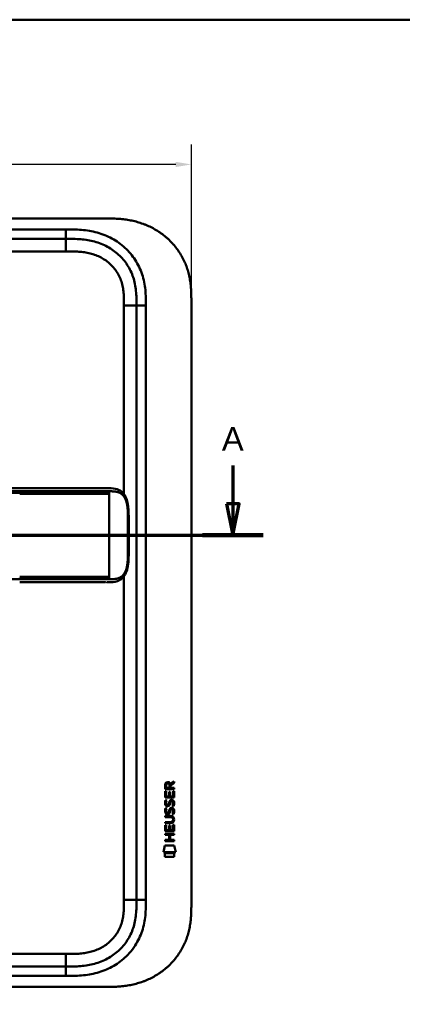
# Model space of a CAD drawing. Header units: millimetres. Extents: x 20 to 833, y 20 to 574.
# Tile 4 of 12: x 255 to 377, y 260 to 574. Entities that reach past the tile are written whole.
import ezdxf

# ---------------------------------------------------------------- set-up
doc = ezdxf.new("R2010")
doc.units = ezdxf.units.MM
doc.header["$LTSCALE"] = 2
for name, color, linetype, lineweight in [('Bemaßungen(DIN)', 7, 'Continuous', 25), ('Schnittansichtslinien(DIN)', 7, 'Continuous', 70), ('Sichtbare Kanten(DIN)', 7, 'Continuous', 50), ('Sichtbare tangentiale Kanten(DIN)', 7, 'Continuous', 50), ('Skizziergeometrie(DIN)', 7, 'Continuous', 50)]:
    doc.layers.add(name, color=color, linetype=linetype, lineweight=lineweight)
doc.styles.add('Aktuell-DINGroßer Text', font='arial.ttf')
doc.styles.add('STANDARD-DIN~0', font='arial.ttf')
doc.dimstyles.new('CAD-LAN', dxfattribs={"dimscale": 2, "dimtxt": 3.5, "dimasz": 2.5, "dimexe": 3.175, "dimexo": 0, "dimgap": 0.8, "dimtad": 1, "dimrnd": 1e-08, "dimtxsty": 'STANDARD-DIN~0', "dimcen": 0.09, "dimdle": 10, "dimclrd": 250, "dimclre": 250, "dimclrt": 250, "dimadec": 0, "dimazin": 2, "dimtfac": 1, "dimtmove": 0, "dimatfit": 3, "dimfxl": 1, "dimtolj": 1, "dimtzin": 0, "dimlwd": 25, "dimlwe": 25, "dimarcsym": 0})

# ---------------------------------------------------------------- blocks, each defined once
blk = doc.blocks.new('Ränder Standardrahmen')
at = {"layer": 'Skizziergeometrie(DIN)', "flags": 128}
blk.add_lwpolyline([(10, 10), (10, 287), (410, 287), (410, 10), (10, 10)], dxfattribs=at)
blk = doc.blocks.new('2DTransSchnitt0')
at = {"layer": 'Schnittansichtslinien(DIN)', "linetype": 'Continuous'}
for p, q in [((39.29, 215.93), (39.29, 209.82)), ((161.56, 215.93), (161.56, 209.82)), ((38.29, 209.82), (39.29, 204.82)), ((40.29, 209.82), (38.29, 209.82)), ((39.29, 209.82), (39.29, 204.82)), ((39.29, 204.82), (40.29, 209.82)), ((160.56, 209.82), (161.56, 204.82)), ((162.56, 209.82), (160.56, 209.82)), ((161.56, 209.82), (161.56, 204.82)), ((161.56, 204.82), (162.56, 209.82)), ((34.45, 204.82), (166.4, 204.82))]:
    blk.add_line(p, q, dxfattribs=at)
at = {"layer": 'Schnittansichtslinien(DIN)', "linetype": 'Continuous', "lineweight": 140}
for p, q in [((34.45, 204.82), (44.14, 204.82)), ((156.72, 204.82), (166.4, 204.82))]:
    blk.add_line(p, q, dxfattribs=at)
at = {"layer": 'Schnittansichtslinien(DIN)', "linetype": 'Continuous', "flags": 128}
for points in [[(38.29, 209.82), (39.29, 204.82), (40.29, 209.82), (38.29, 209.82)], [(160.56, 209.82), (161.56, 204.82), (162.56, 209.82), (160.56, 209.82)]]:
    blk.add_lwpolyline(points, dxfattribs=at)
at = {"layer": 'Schnittansichtslinien(DIN)'}
for points in [[(38.29, 209.82), (39.29, 204.82), (40.29, 209.82), (38.29, 209.82)], [(160.56, 209.82), (161.56, 204.82), (162.56, 209.82), (160.56, 209.82)]]:
    blk.add_solid(points, dxfattribs=at)
at = {"layer": 'Schnittansichtslinien(DIN)', "char_height": 3.73, "attachment_point": 7, "style": 'Aktuell-DINGroßer Text'}
for insert in [(37.54, 218.32), (159.81, 218.32)]:
    blk.add_mtext('A', dxfattribs=dict(at, insert=insert))
blk = doc.blocks.new('*D22')
at = {"layer": 'Bemaßungen(DIN)', "color": 250, "linetype": 'Continuous', "lineweight": 25, "true_color": 0x3f3f3f, "transparency": 16777216}
for p, q in [((95.88, 483.86), (95.88, 534.21)), ((309.88, 483.86), (309.88, 534.21)), ((304.88, 527.86), (100.88, 527.86))]:
    blk.add_line(p, q, dxfattribs=at)
at = {"layer": 'Bemaßungen(DIN)', "color": 250, "linetype": 'Continuous', "true_color": 0x3f3f3f, "transparency": 16777216}
for points in [[(100.88, 528.69), (100.88, 527.02), (95.88, 527.86)], [(304.88, 528.69), (304.88, 527.02), (309.88, 527.86)]]:
    blk.add_solid(points, dxfattribs=at)
at = {"layer": 'Defpoints', "color": 0, "linetype": 'Continuous', "transparency": 16777216}
for p in [(95.88, 527.86), (95.88, 483.86), (309.88, 483.86)]:
    blk.add_point(p, dxfattribs=at)
at = {"layer": 'Bemaßungen(DIN)', "color": 250, "linetype": 'Continuous', "lineweight": 25, "true_color": 0x3f3f3f, "transparency": 16777216, "insert": (195.1, 536.49), "char_height": 7, "attachment_point": 1, "style": 'STANDARD-DIN~0'}
blk.add_mtext('\\A1;214', dxfattribs=at)

msp = doc.modelspace()

# ---------------------------------------------------------------- linework, layer by layer
at = {"layer": 'Sichtbare Kanten(DIN)'}
for p, q in [((282.837, 510.641), (123.915, 510.641)), ((269.838, 504.141), (124.915, 504.141)), ((309.876, 483.857), (309.876, 292.425)), ((292.376, 293.425), (292.376, 482.857)), ((255.091, 424.638), (128.239, 424.638)), ((282.501, 394.638), (282.501, 394.638)), ((301.517, 328.728), (301.519, 330.041)), ((301.867, 329.997), (301.867, 329.109)), ((302.884, 329.108), (302.885, 329.996)), ((303.182, 330.357), (304.377, 331.147)), ((303.235, 329.958), (303.234, 329.108)), ((304.377, 330.713), (303.235, 329.958)), ((304.377, 331.147), (304.377, 330.713)), ((301.515, 325.997), (301.516, 328.002)), ((301.516, 328.002), (301.865, 328.001)), ((304.375, 328.725), (301.517, 328.728)), ((301.865, 328.001), (301.863, 326.374)), ((301.867, 329.109), (302.884, 329.108)), ((302.758, 326.373), (302.759, 327.82)), ((302.759, 327.82), (303.107, 327.82)), ((303.107, 327.82), (303.106, 326.373)), ((303.234, 329.108), (304.376, 329.107)), ((304.025, 326.372), (304.026, 328.019)), ((304.026, 328.019), (304.375, 328.019)), ((304.375, 328.019), (304.373, 325.995)), ((304.376, 329.107), (304.375, 328.725)), ((304.373, 325.995), (301.515, 325.997)), ((301.686, 325.224), (302.025, 325.123)), ((301.863, 326.374), (302.758, 326.373)), ((301.883, 323.892), (301.89, 323.875)), ((302.567, 323.794), (302.577, 323.811)), ((303.106, 326.373), (304.025, 326.372)), ((303.615, 324.92), (303.603, 324.92)), ((301.684, 322.677), (302.023, 322.577)), ((301.881, 321.345), (301.888, 321.328)), ((302.565, 321.248), (302.575, 321.265)), ((303.613, 322.374), (303.601, 322.374)), ((301.506, 315.26), (301.508, 317.264)), ((301.508, 318.212), (303.178, 318.211)), ((301.508, 317.835), (301.508, 318.212)), ((303.154, 317.834), (301.508, 317.835)), ((301.508, 317.264), (301.856, 317.264)), ((301.51, 320.147), (303.156, 320.146)), ((301.51, 319.77), (301.51, 320.147)), ((303.179, 319.769), (301.51, 319.77)), ((301.856, 317.264), (301.855, 315.637)), ((302.749, 315.636), (302.75, 317.083)), ((302.75, 317.083), (303.099, 317.082)), ((303.099, 317.082), (303.098, 315.636)), ((304.016, 315.635), (304.018, 317.282)), ((304.018, 317.282), (304.366, 317.282)), ((304.059, 318.983), (304.059, 318.993)), ((304.366, 317.282), (304.364, 315.257)), ((301.504, 314.089), (301.504, 314.466)), ((301.504, 314.466), (304.363, 314.464)), ((302.747, 314.088), (301.504, 314.089)), ((304.364, 315.257), (301.506, 315.26)), ((301.855, 315.637), (302.749, 315.636)), ((302.746, 312.531), (302.747, 314.088)), ((303.098, 315.636), (304.016, 315.635)), ((303.103, 314.088), (303.102, 312.53)), ((304.362, 314.087), (303.103, 314.088)), ((304.363, 314.464), (304.362, 314.087)), ((301.502, 312.155), (301.502, 312.532)), ((301.502, 312.532), (302.746, 312.531)), ((304.361, 312.152), (301.502, 312.155)), ((303.102, 312.53), (304.361, 312.529)), ((304.361, 312.529), (304.361, 312.152)), ((300.971, 308.577), (301.43, 310.71)), ((304.886, 308.574), (300.971, 308.577)), ((301.43, 310.71), (304.436, 310.708)), ((301.43, 307.15), (301.431, 308.292)), ((301.431, 308.292), (304.427, 308.289)), ((304.427, 308.289), (304.427, 307.147)), ((304.436, 310.708), (304.886, 308.574)), ((304.427, 307.147), (301.43, 307.15)), ((124.915, 272.141), (269.838, 272.141)), ((123.915, 265.641), (282.837, 265.641))]:
    msp.add_line(p, q, dxfattribs=at)
for centre, major_axis, ratio, start_param, end_param in [((303.046, 329.224), (0.976, -1.274), 0.5180415, 2.7627686, 3.7355131), ((301.653, 329.144), (1.242, 1.64), 0.5994938, 5.878165, 6.7089725), ((303.149, 327.003), (1.103, 3.296), 0.2312948, 2.8124619, 2.8734213), ((302.628, 324.686), (0.574, 1.004), 0.5438409, 2.7534304, 3.2137241), ((302.508, 323.819), (0.098, 0.139), 0.3641716, 4.4844927, 4.7925708), ((302.955, 323.234), (0.839, 1.642), 0.4591024, 5.9761877, 6.4975755), ((303.232, 324.703), (1.192, 3.54), 0.2215161, 2.8263053, 2.8854462), ((302.634, 322.148), (0.583, 1.012), 0.541605, 2.7569093, 3.2147406), ((302.506, 321.272), (0.098, 0.139), 0.3641716, 4.4844927, 4.7925708), ((302.954, 320.689), (0.838, 1.64), 0.4594521, 5.9760112, 6.497704), ((299.338, 322.516), (4.808, -4.323), 0.3742014, 5.888113, 6.6064523), ((299.334, 315.472), (4.814, 4.313), 0.3742661, 5.9599282, 6.6783921), ((280.626, 338.82), (23.266, -20.361), 0.1371339, 6.127502, 6.402435)]:
    msp.add_ellipse(centre, major_axis=major_axis, ratio=ratio, start_param=start_param, end_param=end_param, dxfattribs=at)
for points, degree, knots in [([(309.876, 483.857), (309.876, 484.411), (309.876, 485.528), (309.843, 486.942), (309.766, 488.368), (309.662, 489.517), (309.466, 490.956), (309.252, 492.108), (308.904, 493.542), (308.558, 494.68), (308.038, 496.085), (307.55, 497.191), (306.852, 498.541), (306.223, 499.592), (305.351, 500.862), (304.587, 501.839), (303.555, 503.003), (302.67, 503.887), (301.496, 504.923), (300.506, 505.695), (299.214, 506.585), (298.139, 507.233), (296.754, 507.962), (295.616, 508.478), (294.166, 509.038), (292.986, 509.42), (291.496, 509.815), (290.296, 510.067), (288.792, 510.309), (287.589, 510.447), (286.091, 510.562), (284.601, 510.625), (283.423, 510.639), (282.837, 510.641)], 3, [0.02325842, 0.02325842, 0.02325842, 0.02325842, 0.06395557, 0.10465272, 0.12500129, 0.16569844, 0.18604701, 0.22674416, 0.24709273, 0.28778988, 0.30813845, 0.3488356, 0.36918417, 0.40988132, 0.43022989, 0.47092704, 0.49127561, 0.53197276, 0.55232133, 0.59301848, 0.61336705, 0.6540642, 0.67441277, 0.71510992, 0.73545849, 0.77615564, 0.79650421, 0.83720136, 0.85754993, 0.89824708, 0.91859565, 0.9592928, 0.99998994, 0.99998994, 0.99998994, 0.99998994]), ([(292.376, 482.857), (292.376, 483.657), (292.375, 485.241), (292.244, 487.547), (291.914, 489.764), (291.167, 492.593), (289.608, 495.871), (286.778, 499.214), (283.194, 501.756), (279.759, 503.119), (276.842, 503.756), (274.577, 504.033), (272.239, 504.14), (270.643, 504.141), (269.838, 504.141)], 3, [0, 0, 0, 0, 0.2435013, 0.4870027, 0.730504, 0.9740054, 1.4610081, 1.9480107, 2.4350134, 2.9220161, 3.1655175, 3.4090188, 3.6525201, 3.8960223, 3.8960223, 3.8960223, 3.8960223]), ([(255.095, 424.638), (259.028, 424.638), (262.97, 424.638), (269.13, 424.638), (271.37, 424.638), (275.05, 424.638), (276.532, 424.638), (278.715, 424.638), (279.483, 424.638), (280.436, 424.638), (280.667, 424.638), (280.967, 424.638), (281.041, 424.638), (281.138, 424.638), (281.162, 424.638), (281.194, 424.638), (281.202, 424.638), (281.213, 424.638), (281.216, 424.638), (281.219, 424.638), (281.22, 424.638), (281.221, 424.638), (281.221, 424.638), (281.222, 424.638), (281.222, 424.638), (281.222, 424.638), (281.222, 424.638), (281.222, 424.638)], 3, [0, 0, 0, 0, 1.1803051, 1.1803051, 1.8522102, 1.8522102, 2.3111703, 2.3111703, 2.5747937, 2.5747937, 2.6623324, 2.6623324, 2.6914953, 2.6914953, 2.7012157, 2.7012157, 2.7044558, 2.7044558, 2.705536, 2.705536, 2.7058961, 2.7058961, 2.7060162, 2.7060162, 2.7060562, 2.7060562, 2.7060873, 2.7060873, 2.7060873, 2.7060873]), ([(282.866, 424.638), (282.866, 424.638), (282.744, 424.638), (282.501, 424.638), (282.181, 424.638), (281.854, 424.638), (281.517, 424.638), (281.304, 424.638), (281.222, 424.638)], 5, [25.64076517, 25.64076517, 25.64076517, 25.64076517, 25.64076517, 25.64076517, 25.64100059, 25.73520442, 25.82940824, 25.88784541, 25.88784541, 25.88784541, 25.88784541, 25.88784541, 25.88784541]), ([(282.883, 424.638), (282.884, 424.638), (282.884, 424.638), (282.884, 424.638), (282.884, 424.638), (282.884, 424.638), (282.884, 424.638), (282.885, 424.638), (282.885, 424.638), (282.886, 424.638), (282.886, 424.638), (282.887, 424.638), (282.888, 424.638), (282.89, 424.638), (282.891, 424.638), (282.897, 424.638), (282.901, 424.638), (282.917, 424.638), (282.929, 424.638), (282.976, 424.638), (283.01, 424.638), (283.147, 424.638), (283.25, 424.637), (283.661, 424.635), (283.969, 424.63), (285.185, 424.571), (286.077, 424.429), (287.271, 423.827), (287.66, 423.544), (288.439, 422.724), (288.811, 422.12), (289.322, 420.84), (289.496, 420.18), (289.738, 418.788), (289.806, 418.045), (289.893, 416.264), (289.885, 415.218), (289.885, 411.523), (289.885, 408.87), (289.885, 404.284), (289.95, 402.304), (289.607, 399.602), (289.434, 398.793), (288.942, 397.431), (288.629, 396.849), (287.92, 395.963), (287.529, 395.626), (286.618, 395.087), (286.08, 394.906), (284.775, 394.656), (283.98, 394.64), (283.131, 394.638), (283.083, 394.638), (283.01, 394.638), (282.986, 394.638), (282.949, 394.638), (282.936, 394.638), (282.918, 394.638), (282.911, 394.638), (282.902, 394.638), (282.898, 394.638), (282.893, 394.638), (282.892, 394.638), (282.889, 394.638), (282.888, 394.638), (282.886, 394.638), (282.886, 394.638), (282.885, 394.638), (282.885, 394.638), (282.884, 394.638), (282.884, 394.638), (282.884, 394.638), (282.884, 394.638), (282.884, 394.638), (282.883, 394.638), (282.883, 394.638)], 3, [0, 0, 0, 0, 0.0000252, 0.0000252, 0.0000657, 0.0000657, 0.0001082, 0.0001082, 0.0001738, 0.0001738, 0.0002867, 0.0002867, 0.0005136, 0.0005136, 0.0010499, 0.0010499, 0.0026039, 0.0026039, 0.0072616, 0.0072616, 0.0212292, 0.0212292, 0.0631285, 0.0631285, 0.1888417, 0.1888417, 0.5689951, 0.5689951, 0.7719774, 0.7719774, 1.0315425, 1.0315425, 1.2481307, 1.2481307, 1.4719729, 1.4719729, 1.7848025, 1.7848025, 2.5805266, 2.5805266, 3.160554, 3.160554, 3.4157877, 3.4157877, 3.6519695, 3.6519695, 3.8657989, 3.8657989, 4.1108827, 4.1108827, 4.4368692, 4.4368692, 4.4566519, 4.4566519, 4.4665438, 4.4665438, 4.471493, 4.471493, 4.4739733, 4.4739733, 4.4752207, 4.4752207, 4.4758524, 4.4758524, 4.4761765, 4.4761765, 4.4763467, 4.4763467, 4.476439, 4.476439, 4.4764904, 4.4764904, 4.4765188, 4.4765188, 4.4765488, 4.4765488, 4.4765488, 4.4765488]), ([(281.719, 394.638), (281.333, 394.638), (280.966, 394.638), (280.162, 394.638), (279.742, 394.638), (278.477, 394.638), (277.589, 394.638), (274.716, 394.638), (272.635, 394.638), (267.488, 394.638), (264.379, 394.638), (259.218, 394.638), (257.154, 394.638), (255.091, 394.638)], 3, [0, 0, 0, 0, 0.1534173, 0.1534173, 0.3047718, 0.3047718, 0.5966116, 0.5966116, 1.2249955, 1.2249955, 2.1545342, 2.1545342, 2.7736042, 2.7736042, 2.7736042, 2.7736042]), ([(282.501, 394.638), (282.501, 394.638), (282.501, 394.638), (282.501, 394.638), (282.501, 394.638), (282.5, 394.638), (282.5, 394.638), (282.5, 394.638), (282.499, 394.638), (282.498, 394.638), (282.496, 394.638), (282.491, 394.638), (282.486, 394.638), (282.468, 394.638), (282.454, 394.638), (282.396, 394.638), (282.352, 394.638), (282.172, 394.638), (282.032, 394.638), (281.835, 394.638), (281.783, 394.638), (281.725, 394.638), (281.724, 394.638), (281.721, 394.638), (281.72, 394.638), (281.719, 394.638), (281.719, 394.638), (281.719, 394.638), (281.719, 394.638), (281.719, 394.638), (281.719, 394.638), (281.719, 394.638)], 3, [0.00004605, 0.00004605, 0.00004605, 0.00004605, 0.00007374, 0.00007374, 0.00011546, 0.00011546, 0.00021806, 0.00021806, 0.00046152, 0.00046152, 0.00119141, 0.00119141, 0.00337949, 0.00337949, 0.00994164, 0.00994164, 0.02962738, 0.02962738, 0.08869945, 0.08869945, 0.11084283, 0.11084283, 0.1113618, 0.1113618, 0.11175126, 0.11175126, 0.11179812, 0.11179812, 0.11181175, 0.11181175, 0.11182181, 0.11182181, 0.11182181, 0.11182181]), ([(304.059, 318.993), (304.059, 319.04), (304.057, 319.087), (304.041, 319.222), (304.018, 319.31), (303.944, 319.46), (303.897, 319.522), (303.777, 319.627), (303.707, 319.668), (303.489, 319.751), (303.33, 319.768), (303.179, 319.769)], 3, [0, 0, 0, 0, 0.01400423, 0.01400423, 0.0408947, 0.0408947, 0.06439039, 0.06439039, 0.08887549, 0.08887549, 0.13413559, 0.13413559, 0.13413559, 0.13413559]), ([(269.838, 272.141), (270.643, 272.141), (272.239, 272.142), (274.577, 272.249), (276.842, 272.526), (279.759, 273.163), (283.194, 274.526), (286.778, 277.068), (289.608, 280.411), (291.167, 283.689), (291.914, 286.518), (292.244, 288.736), (292.375, 291.042), (292.376, 292.626), (292.376, 293.425)], 3, [59.6158828, 59.6158828, 59.6158828, 59.6158828, 59.8593849, 60.1028861, 60.3463874, 60.5898887, 61.0768912, 61.5638938, 62.0508963, 62.5378989, 62.7814001, 63.0249014, 63.2684027, 63.5119054, 63.5119054, 63.5119054, 63.5119054]), ([(282.837, 265.641), (283.423, 265.643), (284.601, 265.657), (286.091, 265.72), (287.589, 265.835), (288.792, 265.974), (290.296, 266.215), (291.496, 266.468), (292.986, 266.862), (294.166, 267.244), (295.616, 267.804), (296.754, 268.32), (298.139, 269.049), (299.214, 269.697), (300.506, 270.587), (301.496, 271.359), (302.67, 272.396), (303.555, 273.279), (304.587, 274.443), (305.351, 275.42), (306.223, 276.69), (306.852, 277.741), (307.55, 279.091), (308.038, 280.197), (308.558, 281.602), (308.904, 282.74), (309.252, 284.174), (309.466, 285.326), (309.662, 286.765), (309.766, 287.914), (309.843, 289.34), (309.876, 290.755), (309.876, 291.871), (309.876, 292.425)], 3, [0.00000689, 0.00000689, 0.00000689, 0.00000689, 0.0407043, 0.08140172, 0.10175042, 0.14244784, 0.16279654, 0.20349396, 0.22384266, 0.26454008, 0.28488878, 0.3255862, 0.3459349, 0.38663232, 0.40698102, 0.44767844, 0.46802714, 0.50872456, 0.52907326, 0.56977068, 0.59011938, 0.6308168, 0.6511655, 0.69186291, 0.71221162, 0.75290903, 0.77325774, 0.81395515, 0.83430386, 0.87500127, 0.89534998, 0.93604739, 0.97674481, 0.97674481, 0.97674481, 0.97674481])]:
    msp.add_open_spline(points, degree=degree, knots=knots, dxfattribs=at)
for points in [[(282.883, 424.638), (282.878, 424.638), (282.872, 424.638), (282.866, 424.638)], [(282.866, 394.638), (282.872, 394.638), (282.878, 394.638), (282.883, 394.638)], [(301.519, 330.041), (301.533, 330.483), (301.765, 330.945), (302.378, 330.944)], [(302.885, 329.996), (302.885, 330.269), (302.798, 330.595), (302.383, 330.595)], [(301.563, 323.745), (301.472, 323.986), (301.443, 324.219), (301.485, 324.547)], [(301.485, 324.547), (301.503, 324.687), (301.544, 324.893), (301.615, 325.067)], [(302.122, 323.284), (301.899, 323.317), (301.669, 323.463), (301.563, 323.745)], [(301.615, 325.067), (301.635, 325.116), (301.686, 325.223), (301.686, 325.224)], [(301.87, 324.659), (301.806, 324.406), (301.8, 324.182), (301.858, 323.966)], [(302.025, 325.123), (302.025, 325.123), (301.905, 324.797), (301.87, 324.659)], [(302.095, 323.662), (302.242, 323.602), (302.43, 323.638), (302.535, 323.752)], [(302.905, 323.636), (302.789, 323.426), (302.594, 323.268), (302.277, 323.272)], [(302.577, 323.811), (302.646, 323.921), (302.703, 324.084), (302.758, 324.329)], [(302.758, 324.329), (302.842, 324.697), (302.944, 324.908), (303.085, 325.076)], [(303.097, 324.179), (303.043, 323.939), (302.98, 323.774), (302.905, 323.636)], [(303.085, 325.076), (303.178, 325.186), (303.309, 325.259), (303.488, 325.283)], [(303.146, 324.378), (303.138, 324.348), (303.098, 324.181), (303.097, 324.179)], [(303.332, 324.803), (303.261, 324.714), (303.201, 324.576), (303.146, 324.378)], [(303.603, 324.92), (303.481, 324.921), (303.406, 324.888), (303.332, 324.803)], [(303.488, 325.283), (303.776, 325.321), (304.058, 325.221), (304.252, 324.904)], [(303.807, 323.338), (303.807, 323.338), (303.962, 323.592), (304.021, 323.876)], [(304.176, 323.251), (304.155, 323.256), (303.807, 323.338), (303.807, 323.338)], [(304.021, 323.876), (304.09, 324.21), (304.089, 324.486), (303.983, 324.683)], [(304.4, 323.969), (304.37, 323.638), (304.212, 323.309), (304.176, 323.251)], [(304.252, 324.904), (304.362, 324.724), (304.416, 324.505), (304.416, 324.235)], [(304.416, 324.235), (304.416, 324.15), (304.409, 324.064), (304.4, 323.969)], [(301.561, 321.199), (301.47, 321.439), (301.441, 321.673), (301.483, 322.001)], [(301.483, 322.001), (301.501, 322.14), (301.542, 322.347), (301.613, 322.52)], [(302.12, 320.738), (301.897, 320.771), (301.667, 320.916), (301.561, 321.199)], [(301.613, 322.52), (301.633, 322.57), (301.684, 322.677), (301.684, 322.677)], [(301.868, 322.112), (301.804, 321.86), (301.798, 321.635), (301.856, 321.419)], [(302.023, 322.577), (302.023, 322.577), (301.903, 322.25), (301.868, 322.112)], [(302.093, 321.115), (302.24, 321.055), (302.428, 321.091), (302.533, 321.206)], [(302.275, 320.725), (302.174, 320.726), (302.153, 320.733), (302.12, 320.738)], [(302.277, 323.272), (302.176, 323.273), (302.155, 323.28), (302.122, 323.284)], [(302.903, 321.09), (302.787, 320.88), (302.592, 320.721), (302.275, 320.725)], [(302.575, 321.265), (302.644, 321.374), (302.701, 321.538), (302.756, 321.783)], [(302.756, 321.783), (302.84, 322.151), (302.942, 322.362), (303.083, 322.529)], [(303.095, 321.632), (303.041, 321.392), (302.978, 321.228), (302.903, 321.09)], [(303.083, 322.529), (303.176, 322.64), (303.307, 322.712), (303.486, 322.736)], [(303.144, 321.831), (303.136, 321.801), (303.096, 321.635), (303.095, 321.632)], [(303.33, 322.256), (303.259, 322.167), (303.199, 322.029), (303.144, 321.831)], [(303.601, 322.374), (303.479, 322.374), (303.404, 322.341), (303.33, 322.256)], [(303.486, 322.736), (303.774, 322.774), (304.056, 322.674), (304.25, 322.358)], [(303.805, 320.791), (303.805, 320.791), (303.96, 321.045), (304.019, 321.33)], [(304.174, 320.704), (304.153, 320.709), (303.805, 320.791), (303.805, 320.791)], [(304.019, 321.33), (304.088, 321.663), (304.087, 321.939), (303.981, 322.136)], [(304.398, 321.423), (304.368, 321.092), (304.21, 320.762), (304.174, 320.704)], [(304.25, 322.358), (304.36, 322.177), (304.414, 321.958), (304.414, 321.688)], [(304.414, 321.688), (304.414, 321.603), (304.407, 321.518), (304.398, 321.423)]]:
    msp.add_open_spline(points, degree=3, dxfattribs=at)
at = {"layer": 'Sichtbare tangentiale Kanten(DIN)'}
for p, q in [((124.915, 507.141), (269.838, 507.141)), ((269.838, 504.141), (269.838, 507.141)), ((269.838, 500.141), (269.838, 504.141)), ((269.838, 500.141), (124.914, 500.141)), ((288.376, 422.736), (288.376, 482.857)), ((288.376, 482.857), (292.376, 482.857)), ((295.376, 482.857), (292.376, 482.857)), ((295.376, 482.857), (295.376, 293.425)), ((255.091, 423.191), (255.091, 423.648)), ((283.603, 423.648), (283.603, 423.188)), ((283.603, 422.888), (283.603, 423.188)), ((283.603, 396.388), (283.603, 422.888)), ((255.091, 395.628), (255.091, 396.085)), ((283.603, 396.088), (283.603, 396.388)), ((283.603, 396.088), (283.603, 395.628)), ((288.376, 293.425), (288.376, 396.54)), ((288.376, 293.425), (292.376, 293.425)), ((292.376, 293.425), (295.376, 293.425)), ((124.914, 276.141), (269.838, 276.141)), ((269.838, 276.141), (269.838, 272.141)), ((269.838, 272.141), (269.838, 269.141)), ((269.838, 269.141), (124.915, 269.141))]:
    msp.add_line(p, q, dxfattribs=at)
for points, degree, knots in [([(269.838, 507.141), (270.643, 507.141), (272.29, 507.14), (274.814, 507.026), (277.336, 506.719), (280.653, 505.997), (284.631, 504.423), (288.823, 501.451), (292.156, 497.519), (293.994, 493.65), (294.861, 490.361), (295.234, 487.837), (295.375, 485.304), (295.376, 483.657), (295.376, 482.857)], 3, [0, 0, 0, 0, 0.2435028, 0.4870041, 0.7305055, 0.9740068, 1.4610095, 1.9480122, 2.4350149, 2.9220176, 3.1655189, 3.4090202, 3.6525216, 3.8960229, 3.8960229, 3.8960229, 3.8960229]), ([(288.376, 482.857), (288.376, 483.092), (288.376, 483.327), (288.376, 483.563), (288.375, 483.706), (288.375, 483.85), (288.374, 483.994), (288.373, 484.066), (288.372, 484.138), (288.372, 484.209), (288.37, 484.353), (288.368, 484.497), (288.366, 484.641), (288.364, 484.717), (288.363, 484.793), (288.361, 484.869), (288.359, 484.945), (288.357, 485.022), (288.355, 485.098), (288.351, 485.25), (288.346, 485.402), (288.34, 485.56), (288.327, 485.869), (288.311, 486.163), (288.289, 486.467), (288.288, 486.475), (288.288, 486.482), (288.287, 486.49), (288.242, 487.107), (288.175, 487.696), (288.079, 488.285), (288.078, 488.294), (288.076, 488.303), (288.075, 488.311), (287.977, 488.905), (287.848, 489.492), (287.682, 490.07), (287.681, 490.074), (287.679, 490.079), (287.678, 490.083), (287.509, 490.671), (287.299, 491.254), (287.052, 491.813), (286.803, 492.378), (286.509, 492.932), (286.18, 493.457), (285.849, 493.985), (285.476, 494.493), (285.072, 494.967), (284.667, 495.443), (284.223, 495.894), (283.753, 496.308), (283.285, 496.721), (282.786, 497.102), (282.266, 497.447), (281.746, 497.791), (281.201, 498.102), (280.642, 498.375), (280.083, 498.647), (279.502, 498.886), (278.916, 499.087), (278.912, 499.088), (278.909, 499.089), (278.905, 499.09), (278.326, 499.289), (277.729, 499.455), (277.13, 499.589), (277.125, 499.59), (277.12, 499.591), (277.114, 499.592), (276.525, 499.724), (275.932, 499.825), (275.332, 499.902), (275.323, 499.903), (275.314, 499.905), (275.304, 499.906), (274.711, 499.982), (274.123, 500.033), (273.506, 500.069), (273.499, 500.07), (273.491, 500.07), (273.484, 500.071), (273.178, 500.088), (272.884, 500.101), (272.583, 500.111), (272.273, 500.121), (271.964, 500.128), (271.657, 500.132), (271.048, 500.141), (270.443, 500.141), (269.838, 500.141)], 3, [0, 0, 0, 0, 0.0706021, 0.0706021, 0.0706021, 0.1137345, 0.1137345, 0.1137345, 0.1353008, 0.1353008, 0.1353008, 0.1784332, 0.1784332, 0.1784332, 0.2012935, 0.2012935, 0.2012935, 0.2241537, 0.2241537, 0.2241537, 0.2698741, 0.2698741, 0.2698741, 0.3591194, 0.3591194, 0.3591194, 0.3613149, 0.3613149, 0.3613149, 0.5416681, 0.5416681, 0.5416681, 0.544386, 0.544386, 0.544386, 0.7261845, 0.7261845, 0.7261845, 0.7275109, 0.7275109, 0.7275109, 0.9125996, 0.9125996, 0.9125996, 1.0994646, 1.0994646, 1.0994646, 1.2874424, 1.2874424, 1.2874424, 1.4758528, 1.4758528, 1.4758528, 1.6636517, 1.6636517, 1.6636517, 1.8511233, 1.8511233, 1.8511233, 2.0385317, 2.0385317, 2.0385317, 2.0396163, 2.0396163, 2.0396163, 2.2247423, 2.2247423, 2.2247423, 2.2263922, 2.2263922, 2.2263922, 2.408543, 2.408543, 2.408543, 2.4113526, 2.4113526, 2.4113526, 2.5914161, 2.5914161, 2.5914161, 2.5935787, 2.5935787, 2.5935787, 2.6828378, 2.6828378, 2.6828378, 2.7746209, 2.7746209, 2.7746209, 2.9561272, 2.9561272, 2.9561272, 2.9561272]), ([(128.239, 423.648), (133.533, 423.648), (138.809, 423.648), (144.093, 423.648), (163.442, 423.648), (182.791, 423.648), (202.156, 423.648), (215.161, 423.648), (228.127, 423.648), (241.137, 423.648), (245.786, 423.648), (250.446, 423.648), (255.091, 423.648)], 3, [0, 0, 0, 0, 1.5856418, 1.5856418, 1.5856418, 7.3915416, 7.3915416, 7.3915416, 11.2904322, 11.2904322, 11.2904322, 12.683632, 12.683632, 12.683632, 12.683632]), ([(255.09, 423.191), (255.09, 423.191), (253.504, 423.191), (250.333, 423.191), (243.992, 423.19), (234.479, 423.191), (221.789, 423.19), (207.522, 423.191), (191.669, 423.19), (175.802, 423.191), (159.946, 423.19), (147.27, 423.191), (137.717, 423.19), (131.383, 423.191), (128.239, 423.19)], 5, [0, 0, 0, 0, 0, 0, 0.0001149, 0.7929364, 1.585758, 3.1714011, 4.7570442, 6.3426873, 7.9283304, 9.5139735, 11.0996166, 12.6881676, 12.6881676, 12.6881676, 12.6881676, 12.6881676, 12.6881676]), ([(255.091, 423.648), (255.096, 423.648), (255.101, 423.648), (255.106, 423.648), (255.734, 423.648), (256.362, 423.648), (256.989, 423.648), (257.616, 423.648), (258.243, 423.648), (258.87, 423.648), (259.496, 423.648), (260.122, 423.648), (260.748, 423.648), (261.374, 423.648), (261.999, 423.648), (262.625, 423.648), (263.25, 423.648), (263.876, 423.648), (264.502, 423.648), (265.128, 423.648), (265.754, 423.648), (266.381, 423.648), (267.008, 423.648), (267.635, 423.648), (268.263, 423.648), (268.891, 423.648), (269.521, 423.648), (270.15, 423.648), (270.779, 423.648), (271.409, 423.648), (272.036, 423.648), (272.663, 423.648), (273.288, 423.648), (273.908, 423.648), (274.527, 423.648), (275.141, 423.648), (275.748, 423.648), (276.355, 423.648), (276.954, 423.648), (277.541, 423.648), (278.129, 423.648), (278.704, 423.648), (279.259, 423.648), (279.815, 423.648), (280.35, 423.648), (280.859, 423.648), (281.367, 423.648), (281.85, 423.648), (282.305, 423.648), (282.532, 423.648), (282.753, 423.648), (282.969, 423.648), (283.185, 423.648), (283.395, 423.648), (283.603, 423.648)], 3, [0, 0, 0, 0, 0.0015017, 0.0015017, 0.0015017, 0.1899093, 0.1899093, 0.1899093, 0.378317, 0.378317, 0.378317, 0.5667246, 0.5667246, 0.5667246, 0.7551323, 0.7551323, 0.7551323, 0.9435399, 0.9435399, 0.9435399, 1.1319476, 1.1319476, 1.1319476, 1.3203553, 1.3203553, 1.3203553, 1.5087629, 1.5087629, 1.5087629, 1.6971706, 1.6971706, 1.6971706, 1.8855782, 1.8855782, 1.8855782, 2.0739859, 2.0739859, 2.0739859, 2.2623935, 2.2623935, 2.2623935, 2.4508012, 2.4508012, 2.4508012, 2.6392088, 2.6392088, 2.6392088, 2.8276165, 2.8276165, 2.8276165, 2.9218203, 2.9218203, 2.9218203, 3.0164288, 3.0164288, 3.0164288, 3.0164288]), ([(283.603, 423.188), (283.489, 423.188), (283.38, 423.188), (283.268, 423.188), (282.246, 423.188), (281.068, 423.188), (279.765, 423.188), (278.937, 423.188), (278.065, 423.188), (277.168, 423.188), (276.59, 423.188), (276.002, 423.188), (275.408, 423.189), (274.813, 423.189), (274.212, 423.189), (273.607, 423.189), (273.002, 423.189), (272.394, 423.189), (271.783, 423.189), (271.172, 423.189), (270.559, 423.189), (269.945, 423.19), (265.644, 423.19), (261.286, 423.191), (256.948, 423.191), (256.328, 423.191), (255.709, 423.191), (255.091, 423.191)], 3, [0, 0, 0, 0, 0.0498317, 0.0498317, 0.0498317, 0.5045898, 0.5045898, 0.5045898, 0.7934328, 0.7934328, 0.7934328, 0.979333, 0.979333, 0.979333, 1.1652333, 1.1652333, 1.1652333, 1.3511335, 1.3511335, 1.3511335, 1.5370338, 1.5370338, 1.5370338, 2.8383356, 2.8383356, 2.8383356, 3.024121, 3.024121, 3.024121, 3.024121]), ([(255.091, 422.894), (255.462, 422.894), (256.205, 422.894), (257.32, 422.894), (258.807, 422.894), (260.667, 422.894), (262.526, 422.894), (264.385, 422.893), (266.243, 422.893), (268.096, 422.892), (269.943, 422.891), (271.781, 422.891), (273.607, 422.89), (275.772, 422.889), (278.233, 422.888), (280.304, 422.888), (281.872, 422.888), (282.977, 422.888), (283.534, 422.888), (283.603, 422.888)], 5, [33.3326459, 33.3326459, 33.3326459, 33.3326459, 33.3326459, 33.3326459, 33.5183492, 33.7042495, 33.8901497, 34.07605, 34.2619502, 34.4478505, 34.6337508, 34.819651, 35.0055513, 35.1914515, 35.3773518, 35.5632521, 35.9350526, 36.3068531, 36.3566848, 36.3566848, 36.3566848, 36.3566848, 36.3566848, 36.3566848]), ([(283.603, 423.648), (283.675, 423.648), (283.818, 423.648), (284.102, 423.647), (284.521, 423.644), (285.066, 423.625), (285.659, 423.571), (286.29, 423.448), (286.885, 423.244), (287.438, 422.942), (287.941, 422.53), (288.388, 421.997), (288.851, 421.205), (289.261, 420.077), (289.504, 418.768), (289.612, 417.384), (289.639, 416.016), (289.638, 414.912), (289.638, 413.979), (289.638, 413.018), (289.638, 412.014), (289.638, 410.892), (289.638, 409.638), (289.638, 408.384), (289.638, 407.262), (289.638, 406.258), (289.638, 405.297), (289.638, 404.364), (289.639, 403.259), (289.612, 401.892), (289.504, 400.507), (289.261, 399.198), (288.85, 398.07), (288.388, 397.278), (287.941, 396.745), (287.438, 396.333), (286.885, 396.031), (286.289, 395.827), (285.658, 395.704), (285.065, 395.65), (284.52, 395.631), (284.101, 395.628), (283.817, 395.628), (283.674, 395.628), (283.603, 395.628)], 5, [0, 0, 0, 0, 0, 0, 0.0545062, 0.1094177, 0.2192406, 0.3290635, 0.4388864, 0.5487092, 0.6585321, 0.768355, 0.8781779, 0.9880008, 1.0978237, 1.3174695, 1.5371153, 1.6469382, 1.7567611, 1.8192574, 1.8817537, 2.0067464, 2.131739, 2.2567317, 2.3817243, 2.506717, 2.6317096, 2.6942059, 2.7567023, 2.8665381, 2.9763739, 3.1960455, 3.4157171, 3.5255529, 3.6353887, 3.7452245, 3.8550603, 3.9648961, 4.0747319, 4.1845678, 4.2944036, 4.4042394, 4.4591573, 4.5135093, 4.5135093, 4.5135093, 4.5135093, 4.5135093, 4.5135093]), ([(255.091, 395.628), (245.135, 395.628), (235.151, 395.628), (225.204, 395.628), (204.775, 395.628), (184.301, 395.628), (163.863, 395.628), (157.279, 395.628), (150.689, 395.628), (144.091, 395.628), (138.786, 395.628), (133.471, 395.627), (128.239, 395.628)], 3, [23.2299829, 23.2299829, 23.2299829, 23.2299829, 26.2168354, 26.2168354, 26.2168354, 32.3515912, 32.3515912, 32.3515912, 34.3279835, 34.3279835, 34.3279835, 35.9173864, 35.9173864, 35.9173864, 35.9173864]), ([(283.603, 396.388), (282.775, 396.388), (281.846, 396.388), (280.819, 396.388), (280.306, 396.388), (279.769, 396.387), (279.216, 396.387), (278.662, 396.387), (278.092, 396.387), (277.509, 396.387), (276.927, 396.387), (276.333, 396.387), (275.731, 396.386), (275.129, 396.386), (274.519, 396.386), (273.906, 396.386), (273.292, 396.385), (272.674, 396.385), (272.053, 396.385), (271.433, 396.385), (270.809, 396.384), (270.185, 396.384), (269.56, 396.384), (268.934, 396.384), (268.307, 396.383), (267.68, 396.383), (267.051, 396.383), (266.423, 396.383), (265.794, 396.383), (265.165, 396.382), (264.535, 396.382), (263.906, 396.382), (263.276, 396.382), (262.646, 396.382), (262.016, 396.382), (261.386, 396.382), (260.756, 396.382), (260.126, 396.382), (259.496, 396.382), (258.866, 396.382), (258.236, 396.382), (257.606, 396.382), (256.976, 396.382), (256.348, 396.382), (255.719, 396.382), (255.091, 396.382)], 3, [-0.0090822, -0.0090822, -0.0090822, -0.0090822, 0.368934, 0.368934, 0.368934, 0.5579421, 0.5579421, 0.5579421, 0.7469502, 0.7469502, 0.7469502, 0.9359583, 0.9359583, 0.9359583, 1.1249664, 1.1249664, 1.1249664, 1.3139745, 1.3139745, 1.3139745, 1.5029826, 1.5029826, 1.5029826, 1.6919907, 1.6919907, 1.6919907, 1.8809988, 1.8809988, 1.8809988, 2.0700069, 2.0700069, 2.0700069, 2.259015, 2.259015, 2.259015, 2.4480231, 2.4480231, 2.4480231, 2.6370312, 2.6370312, 2.6370312, 2.8260393, 2.8260393, 2.8260393, 3.0147053, 3.0147053, 3.0147053, 3.0147053]), ([(255.091, 396.085), (255.468, 396.085), (256.223, 396.085), (257.356, 396.085), (258.867, 396.085), (260.757, 396.085), (262.647, 396.085), (264.537, 396.085), (266.426, 396.085), (268.312, 396.086), (270.191, 396.086), (272.062, 396.086), (273.918, 396.087), (275.747, 396.087), (277.532, 396.087), (279.587, 396.087), (281.172, 396.088), (282.32, 396.088), (283.106, 396.088), (283.603, 396.088)], 5, [0, 0, 0, 0, 0, 0, 0.188639, 0.3776471, 0.5666552, 0.7556633, 0.9446714, 1.1336795, 1.3226876, 1.5116957, 1.7007038, 1.8897119, 2.07872, 2.2677281, 2.4567361, 2.6457442, 3.0237604, 3.0237604, 3.0237604, 3.0237604, 3.0237604, 3.0237604]), ([(283.603, 395.628), (283.395, 395.628), (283.184, 395.628), (282.968, 395.628), (282.752, 395.628), (282.531, 395.628), (282.304, 395.628), (281.849, 395.628), (281.366, 395.628), (280.857, 395.628), (280.348, 395.628), (279.813, 395.628), (279.258, 395.628), (278.703, 395.628), (278.128, 395.628), (277.54, 395.628), (276.953, 395.628), (276.353, 395.627), (275.747, 395.627), (275.14, 395.627), (274.526, 395.627), (273.907, 395.628), (273.287, 395.628), (272.663, 395.628), (272.036, 395.628), (271.408, 395.628), (270.779, 395.628), (270.15, 395.628), (269.52, 395.628), (268.891, 395.628), (268.263, 395.628), (267.634, 395.628), (267.007, 395.628), (266.38, 395.628), (265.753, 395.628), (265.127, 395.628), (264.501, 395.628), (263.875, 395.628), (263.249, 395.628), (262.624, 395.628), (261.998, 395.628), (261.373, 395.628), (260.747, 395.628), (260.121, 395.628), (259.495, 395.628), (258.869, 395.628), (258.242, 395.628), (257.616, 395.628), (256.988, 395.628), (256.356, 395.628), (255.724, 395.628), (255.091, 395.628)], 3, [0.0000008, 0.0000008, 0.0000008, 0.0000008, 0.0947641, 0.0947641, 0.0947641, 0.1889624, 0.1889624, 0.1889624, 0.3773589, 0.3773589, 0.3773589, 0.5657555, 0.5657555, 0.5657555, 0.754152, 0.754152, 0.754152, 0.9425486, 0.9425486, 0.9425486, 1.1309451, 1.1309451, 1.1309451, 1.3193417, 1.3193417, 1.3193417, 1.5077382, 1.5077382, 1.5077382, 1.6961348, 1.6961348, 1.6961348, 1.8845313, 1.8845313, 1.8845313, 2.0729279, 2.0729279, 2.0729279, 2.2613244, 2.2613244, 2.2613244, 2.449721, 2.449721, 2.449721, 2.6381175, 2.6381175, 2.6381175, 2.8265141, 2.8265141, 2.8265141, 3.0164113, 3.0164113, 3.0164113, 3.0164113]), ([(269.838, 276.141), (270.002, 276.141), (270.165, 276.141), (270.329, 276.141), (270.771, 276.141), (271.214, 276.143), (271.656, 276.15), (271.809, 276.152), (271.961, 276.155), (272.113, 276.158), (272.19, 276.16), (272.266, 276.162), (272.342, 276.164), (272.418, 276.166), (272.494, 276.168), (272.574, 276.171), (272.884, 276.181), (273.178, 276.194), (273.484, 276.211), (273.491, 276.212), (273.498, 276.212), (273.506, 276.213), (274.123, 276.249), (274.711, 276.301), (275.304, 276.376), (275.313, 276.377), (275.323, 276.379), (275.332, 276.38), (275.932, 276.457), (276.524, 276.558), (277.114, 276.69), (277.119, 276.691), (277.125, 276.692), (277.13, 276.693), (277.729, 276.827), (278.325, 276.993), (278.905, 277.192), (278.908, 277.193), (278.912, 277.194), (278.915, 277.195), (279.502, 277.396), (280.083, 277.635), (280.642, 277.907), (281.201, 278.18), (281.746, 278.49), (282.265, 278.835), (282.785, 279.179), (283.283, 279.56), (283.751, 279.972), (284.221, 280.387), (284.666, 280.838), (285.072, 281.315), (285.476, 281.789), (285.849, 282.297), (286.18, 282.825), (286.509, 283.35), (286.803, 283.904), (287.052, 284.469), (287.299, 285.028), (287.509, 285.611), (287.678, 286.199), (287.679, 286.203), (287.68, 286.208), (287.682, 286.212), (287.848, 286.79), (287.977, 287.377), (288.075, 287.971), (288.076, 287.979), (288.078, 287.988), (288.079, 287.997), (288.175, 288.586), (288.242, 289.175), (288.287, 289.792), (288.288, 289.8), (288.288, 289.807), (288.289, 289.815), (288.311, 290.119), (288.327, 290.413), (288.339, 290.715), (288.352, 291.025), (288.36, 291.334), (288.366, 291.641), (288.376, 292.238), (288.376, 292.832), (288.376, 293.425)], 3, [0, 0, 0, 0, 0.0490861, 0.0490861, 0.0490861, 0.1818558, 0.1818558, 0.1818558, 0.2275663, 0.2275663, 0.2275663, 0.2504221, 0.2504221, 0.2504221, 0.2732779, 0.2732779, 0.2732779, 0.3625385, 0.3625385, 0.3625385, 0.364701, 0.364701, 0.364701, 0.5447622, 0.5447622, 0.5447622, 0.5475767, 0.5475767, 0.5475767, 0.7297298, 0.7297298, 0.7297298, 0.7313799, 0.7313799, 0.7313799, 0.9165087, 0.9165087, 0.9165087, 0.9175934, 0.9175934, 0.9175934, 1.1050048, 1.1050048, 1.1050048, 1.2924795, 1.2924795, 1.2924795, 1.479975, 1.479975, 1.479975, 1.6686942, 1.6686942, 1.6686942, 1.8566744, 1.8566744, 1.8566744, 2.0435423, 2.0435423, 2.0435423, 2.2286346, 2.2286346, 2.2286346, 2.2299611, 2.2299611, 2.2299611, 2.4117644, 2.4117644, 2.4117644, 2.4144823, 2.4144823, 2.4144823, 2.594841, 2.594841, 2.594841, 2.5970368, 2.5970368, 2.5970368, 2.6862842, 2.6862842, 2.6862842, 2.7781364, 2.7781364, 2.7781364, 2.9561211, 2.9561211, 2.9561211, 2.9561211]), ([(295.376, 293.425), (295.376, 292.625), (295.375, 290.979), (295.234, 288.445), (294.861, 285.922), (293.994, 282.632), (292.439, 279.36), (290.763, 277.17), (290.064, 276.391)], 3, [59.6158822, 59.6158822, 59.6158822, 59.6158822, 59.8593852, 60.1028865, 60.3463878, 60.589889, 61.0768916, 61.3761038, 61.3761038, 61.3761038, 61.3761038]), ([(290.064, 276.391), (289.626, 275.902), (287.964, 274.222), (284.631, 271.859), (280.653, 270.285), (277.336, 269.563), (274.814, 269.256), (272.29, 269.142), (270.643, 269.141), (269.838, 269.141)], 3, [61.3761038, 61.3761038, 61.3761038, 61.3761038, 61.5638941, 62.0508967, 62.5378992, 62.7814005, 63.0249017, 63.268403, 63.5119057, 63.5119057, 63.5119057, 63.5119057])]:
    msp.add_open_spline(points, degree=degree, knots=knots, dxfattribs=at)

# ---------------------------------------------------------------- block references
at = {"xscale": 2, "yscale": 2, "zscale": 2}
msp.add_blockref('Ränder Standardrahmen', (0, 0), dxfattribs=at)
at = {"layer": 'Schnittansichtslinien(DIN)', "xscale": 2, "yscale": 2, "zscale": 2}
msp.add_blockref('2DTransSchnitt0', (0, 0), dxfattribs=at)

# ---------------------------------------------------------------- dimensions: what is measured, and where the dimension line sits
at = {"layer": 'Bemaßungen(DIN)', "color": 250, "linetype": 'Continuous', "lineweight": 25, "true_color": 0x3f3f3f}
dim = msp.add_linear_dim(base=(95.876, 527.857), p1=(309.876, 483.857), p2=(95.876, 483.857), angle=180, dimstyle='CAD-LAN', override={"dimgap": 0.8, "dimdec": 2, "dimtol": 0, "dimlim": 0, "dimtp": 0, "dimtm": 0, "dimtdec": 2, "dimtofl": 0, "dimatfit": 1}, dxfattribs=at)
dim.commit()
dim.dimension.update_dxf_attribs({"geometry": '*D22', "text_midpoint": (202.876, 527.857), "dimtype": 160})

doc.saveas('drawing.dxf')
